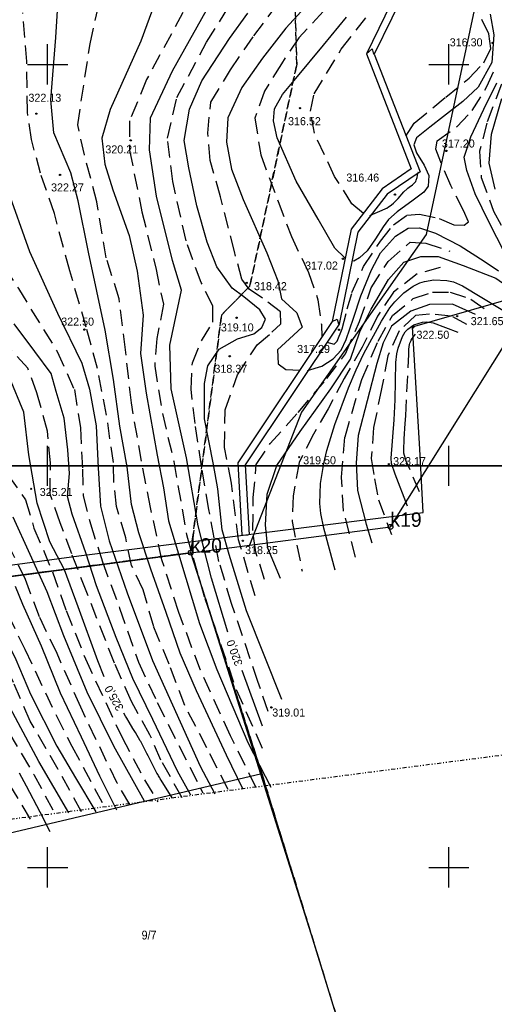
# Model space of a CAD drawing. Extents: x 4615668 to 9294084, y 5331114 to 10688993.
# Tile 84 of 181: x 4655941 to 4656001, y 5334996 to 5335119. Entities that reach past the tile are written whole.
import ezdxf
from ezdxf.enums import TextEntityAlignment as Align

# ---------------------------------------------------------------- set-up
doc = ezdxf.new("R2010")
doc.units = 0
doc.header["$MEASUREMENT"] = 0
for name, pattern in [('DIVIDE', [1.25, 0.5, -0.25, 0, -0.25, 0, -0.25]), ('GEN7', [13.75, 9.75, -1.5, 1, -1.5]), ('KONTUR', [1.5, 1, -0.5]), ('WARSTWICA', [3, 2, -1])]:
    doc.linetypes.add(name, pattern=pattern)
for name, color, linetype in [('1', 7, 'Continuous'), ('2', 7, 'Continuous'), ('38', 7, 'Continuous'), ('45', 7, 'Continuous'), ('5', 7, 'Continuous'), ('50', 7, 'Continuous'), ('52', 7, 'Continuous'), ('58', 7, 'Continuous'), ('59', 7, 'Continuous'), ('60', 7, 'Continuous'), ('62', 7, 'Continuous'), ('7', 4, 'GEN7')]:
    doc.layers.add(name, color=color, linetype=linetype)
doc.styles.add('txt', font='TXT', dxfattribs={"height": 0.2})

# ---------------------------------------------------------------- blocks, each defined once
blk = doc.blocks.new('*M2221')
at = {"layer": '60', "color": 7, "linetype": 'Continuous'}
for p, q in [((200, 47.5), (200, 52.5)), ((250, 47.5), (250, 52.5)), ((197.5, 50), (202.5, 50)), ((247.5, 50), (252.5, 50)), ((200, 0), (200, 2.5)), ((250, 0), (250, 2.5))]:
    blk.add_line(p, q, dxfattribs=at)
blk.add_lwpolyline([(0, 0), (0, 250), (400, 250), (400, 0)], close=True, dxfattribs=at)
blk = doc.blocks.new('*M2223')
at = {"layer": '60', "color": 7, "linetype": 'Continuous'}
for p, q in [((200, 247.5), (200, 250)), ((250, 247.5), (250, 250)), ((200, 197.5), (200, 202.5)), ((250, 197.5), (250, 202.5)), ((197.5, 200), (202.5, 200)), ((247.5, 200), (252.5, 200))]:
    blk.add_line(p, q, dxfattribs=at)
blk.add_lwpolyline([(0, 0), (0, 250), (400, 250), (400, 0)], close=True, dxfattribs=at)
blk = doc.blocks.new('WYS')
at = {"layer": '52', "color": 67, "linetype": 'Continuous'}
blk.add_circle((0, 0), 0.08, dxfattribs=at)

msp = doc.modelspace()

# ---------------------------------------------------------------- linework, layer by layer
at = {"layer": '1', "color": 2, "linetype": 'Continuous'}
msp.add_lwpolyline([(4655900.717, 5335171.155), (4655903.137, 5335150.355), (4655908.137, 5335101.595), (4655916.707, 5335046.135), (4655962.807, 5335052.215), (4655978.724, 5335001.759)], dxfattribs=at)
at = {"layer": '2', "color": 5, "linetype": 'Continuous'}
for p, q in [((4655916.707, 5335046.135), (4655962.807, 5335052.215)), ((4655962.807, 5335052.215), (4655916.707, 5335046.135)), ((4655971.657, 5335024.695), (4655962.807, 5335052.215)), ((4655971.657, 5335024.695), (4655962.807, 5335052.215)), ((4655925.037, 5335013.735), (4655971.657, 5335024.695)), ((4655982.287, 5334990.195), (4655971.657, 5335024.695)), ((4655982.287, 5334990.195), (4655971.657, 5335024.695))]:
    msp.add_line(p, q, dxfattribs=at)
msp.add_lwpolyline([(4655962.807, 5335052.215), (4655987.697, 5335055.435), (4656002.597, 5335079.225), (4656015.797, 5335099.665), (4656027.567, 5335122.595), (4656039.367, 5335158.635), (4656053.787, 5335208.215), (4656061.557, 5335232.725), (4656068.367, 5335264.055), (4656064.397, 5335312.495), (4656059.577, 5335370.595), (4656057.517, 5335408.755), (4656056.847, 5335423.875), (4656053.717, 5335457.115), (4656050.527, 5335459.535), (4656023.737, 5335478.505), (4656004.887, 5335517.195), (4655956.517, 5335498.035)], dxfattribs=at)
at = {"layer": '2', "color": 7, "linetype": 'Continuous'}
msp.add_lwpolyline([(4656036.172, 5335469.7), (4656030.178, 5335445.941), (4656025.081, 5335436.655), (4656015.957, 5335417.469), (4656030.695, 5335405.229), (4656015.102, 5335396.918), (4656005.658, 5335368.407), (4655980.39, 5335364.286), (4655976.843, 5335342.405), (4655963.56, 5335341.56), (4655959.023, 5335319.833), (4655971.332, 5335285.182), (4655976.012, 5335260.807), (4655986.403, 5335233.793), (4655984.484, 5335212.877), (4655999.589, 5335188.436), (4655997.811, 5335159.184), (4656000.618, 5335131.708), (4656000.251, 5335129.689), (4655992.154, 5335091.844), (4655976.616, 5335069.713), (4655970.108, 5335053.159)], dxfattribs=at)
at = {"layer": '38', "color": 97, "linetype": 'Continuous'}
for points in [[(4655991.355, 5335065.089), (4655990.457, 5335080.342), (4656005.429, 5335084.673), (4656015.041, 5335099.842), (4656016.489, 5335115.622), (4656028.111, 5335122.716), (4656040.772, 5335164.176), (4656053.787, 5335208.215), (4656056.147, 5335214.408), (4656061.305, 5335235.333), (4656065.945, 5335254.543), (4656068.195, 5335264.12), (4656066.508, 5335279.736), (4656065.756, 5335289.38), (4656064.538, 5335307.031), (4656063.881, 5335313.951)], [(4655583.716, 5335000.259), (4655587.433, 5335000.202), (4655625.383, 5335005.955), (4655636.418, 5335007.594), (4655657.829, 5335007.879), (4655677.787, 5335011.524), (4655686.135, 5335016.935), (4655699.337, 5335019.603), (4655707.629, 5335015.273), (4655724.926, 5335014.934), (4655744.155, 5335019.032), (4655746.363, 5335020.077), (4655759.249, 5335031.868), (4655781.041, 5335034.87), (4655808.418, 5335038.151), (4655830.385, 5335042.05), (4655859.244, 5335048.896), (4655876.161, 5335050.644), (4655888.708, 5335047.526), (4655916.355, 5335047.409), (4655948.844, 5335051.828), (4655991.751, 5335057.21), (4655991.355, 5335065.089)]]:
    msp.add_lwpolyline(points, dxfattribs=at)
at = {"layer": '45', "color": 219, "linetype": 'Continuous'}
msp.add_line((4655969.177, 5335054.398), (4655969.975, 5335054.444), dxfattribs=at)
for points in [[(4655963.579, 5335337.666), (4655957.091, 5335326.026), (4655958.902, 5335306.864), (4655958.995, 5335303.919), (4655955.712, 5335297.688), (4655963.527, 5335275.147), (4655975.295, 5335251.936), (4655977.334, 5335234.376), (4655976.134, 5335215.726), (4655976.083, 5335188.898), (4655970.056, 5335155.098), (4655990.54, 5335136.328), (4655993.324, 5335129.589), (4655989.286, 5335123.761), (4655984.694, 5335114.345), (4655990.284, 5335100.002), (4655986.644, 5335097.536), (4655982.796, 5335092.494), (4655980.447, 5335081.01), (4655968.666, 5335063.39), (4655969.177, 5335054.398)], [(4655964.529, 5335337.522), (4655958.013, 5335325.832), (4655959.801, 5335306.921), (4655959.902, 5335303.71), (4655956.69, 5335297.614), (4655964.357, 5335275.5), (4655976.17, 5335252.2), (4655978.237, 5335234.399), (4655977.034, 5335215.696), (4655976.983, 5335188.818), (4655971.029, 5335155.427), (4655991.295, 5335136.856), (4655994.343, 5335129.479), (4655990.065, 5335123.305), (4655985.676, 5335114.305), (4655991.383, 5335099.66), (4655987.27, 5335096.873), (4655983.636, 5335092.112), (4655981.293, 5335080.657), (4655969.582, 5335063.14), (4655970.076, 5335054.449)], [(4655984.694, 5335114.345), (4655985.408, 5335114.957), (4655985.566, 5335114.309)], [(4655980.447, 5335081.01), (4655981.045, 5335081.304), (4655981.199, 5335080.696)]]:
    msp.add_lwpolyline(points, dxfattribs=at)
at = {"layer": '50', "color": 7, "linetype": 'Continuous'}
for points in [[(4655967.436, 5335042.309), (4655965.395, 5335049.029), (4655963.722, 5335055.57), (4655962.279, 5335064.022), (4655960.375, 5335072.609), (4655960.202, 5335078.05), (4655961.644, 5335084.888), (4655960.548, 5335088.585), (4655958.53, 5335096.605), (4655957.664, 5335102.394), (4655957.779, 5335106.388), (4655960.545, 5335112.207), (4655965.739, 5335121.527), (4655969.133, 5335126.35), (4655969.768, 5335128.724), (4655968.729, 5335130.171), (4655965.901, 5335130.865), (4655959.906, 5335133.258)], [(4655952.022, 5335036.738), (4655951.209, 5335038.762), (4655948.755, 5335045.464), (4655947.076, 5335050.087), (4655945.257, 5335053.552), (4655943.666, 5335058.385), (4655942.621, 5335064.404), (4655941.985, 5335069.71), (4655940.212, 5335074.041), (4655936.68, 5335078.394), (4655930.043, 5335084.869), (4655924.555, 5335091.291), (4655922.554, 5335094.438), (4655922.282, 5335095.988), (4655923.827, 5335098.313), (4655926.782, 5335102.143), (4655928.685, 5335105.995), (4655928.64, 5335108.73), (4655927.294, 5335112.362)], [(4655980.817, 5335050.025), (4655979.377, 5335055.286), (4655979.008, 5335057.114), (4655978.893, 5335058.358), (4655978.973, 5335060.836), (4655979.377, 5335063.307), (4655979.764, 5335064.941), (4655980.76, 5335068.177), (4655982.46, 5335072.736), (4655983.408, 5335074.973), (4655984.389, 5335077.035), (4655986.578, 5335081.043), (4655987.63, 5335082.692), (4655988.24, 5335083.46), (4655989.344, 5335084.569), (4655990.528, 5335085.413), (4655991.363, 5335085.806), (4655991.933, 5335085.994), (4655993.091, 5335086.188), (4655994.719, 5335086.112), (4655995.534, 5335085.927), (4655996.664, 5335085.436), (4656003.465, 5335081.332)], [(4655971.739, 5335030.597), (4655969.194, 5335037.522)], [(4655960.476, 5335021.689), (4655959.112, 5335023.877), (4655959.004, 5335024.053), (4655958.933, 5335024.171), (4655958.794, 5335024.409), (4655958.726, 5335024.528), (4655958.592, 5335024.769), (4655958.461, 5335025.011), (4655958.375, 5335025.173), (4655958.206, 5335025.499), (4655958.081, 5335025.744), (4655957.835, 5335026.237), (4655957.508, 5335026.896), (4655957.344, 5335027.224), (4655957.178, 5335027.552), (4655957.093, 5335027.715), (4655956.922, 5335028.04), (4655956.835, 5335028.202), (4655956.703, 5335028.443), (4655956.567, 5335028.682), (4655956.498, 5335028.801), (4655955.897, 5335029.823), (4655955.595, 5335030.334), (4655955.141, 5335031.098), (4655954.836, 5335031.606), (4655954.682, 5335031.86), (4655954.452, 5335032.24)], [(4655945.293, 5335017.461), (4655944.019, 5335019.894), (4655942.321, 5335023.138), (4655941.471, 5335024.759)]]:
    msp.add_lwpolyline(points, dxfattribs=at)
at = {"layer": '50', "color": 245, "linetype": 'WARSTWICA'}
for points in [[(4655989.623, 5335104.07), (4655990.662, 5335105.717), (4655994.575, 5335108.927), (4655997.496, 5335111.326), (4655999.329, 5335113.22), (4656000.204, 5335115.003), (4655999.958, 5335116.814), (4655997.961, 5335121.029), (4655996.483, 5335125.09), (4655995.526, 5335129.906), (4655994.349, 5335131.69), (4655992.735, 5335133.254)], [(4655949.176, 5335019.946), (4655946.297, 5335025.214), (4655942.782, 5335031.242), (4655940.703, 5335036.029), (4655937.749, 5335042.132), (4655935.429, 5335047.507), (4655933.488, 5335051.231), (4655930.422, 5335056.392), (4655927.836, 5335060.964), (4655924.562, 5335066.885), (4655921.954, 5335072.158), (4655920.301, 5335075.875), (4655917.155, 5335080.608), (4655913.672, 5335085.403), (4655911.699, 5335089.655), (4655909.806, 5335094.147), (4655908.717, 5335097.286), (4655909.384, 5335101.591), (4655910.743, 5335105.308), (4655911.17, 5335108.453), (4655910.425, 5335114.829), (4655908.08, 5335132.716)], [(4655912.742, 5335123.546), (4655914.126, 5335117.26), (4655915.646, 5335111.271), (4655915.939, 5335107.783), (4655915.113, 5335104.254), (4655913.673, 5335100.216), (4655912.927, 5335097.97), (4655912.687, 5335095.798), (4655913.567, 5335093.071), (4655915.593, 5335089.087), (4655917.081, 5335086.315), (4655919.96, 5335083.106), (4655922.299, 5335079.349), (4655924.725, 5335074.857), (4655926.72, 5335071.234), (4655928.746, 5335066.287), (4655932.607, 5335059.243), (4655935.033, 5335054.457), (4655937.667, 5335049.772), (4655939.986, 5335044.558), (4655942.119, 5335040.199), (4655946.053, 5335031.917), (4655947.977, 5335028.138), (4655952.183, 5335020.317)], [(4655970.907, 5335023.016), (4655967.771, 5335029.396), (4655964.009, 5335037.573), (4655961.321, 5335044.762), (4655959.21, 5335051.342), (4655957.789, 5335057.838), (4655956.653, 5335063.594), (4655955.408, 5335070.868), (4655954.669, 5335077.478), (4655953.873, 5335083.821), (4655952.282, 5335088.95), (4655951.089, 5335095.902), (4655949.555, 5335101.772), (4655948.714, 5335105.491), (4655950.248, 5335115.578), (4655952.066, 5335123.784)], [(4655933.857, 5335122.411), (4655935.102, 5335117.419), (4655936.201, 5335110.913), (4655936.68, 5335106.977), (4655935.818, 5335102.128), (4655935.052, 5335098.432), (4655935.579, 5335095.149), (4655937.876, 5335090.253), (4655941.322, 5335085.116), (4655946.145, 5335077.272), (4655948.299, 5335072.52), (4655949.065, 5335067.767), (4655949.303, 5335062.605), (4655949.399, 5335059.293), (4655950.308, 5335055.789), (4655951.792, 5335051.084), (4655953.94, 5335045.294), (4655956.283, 5335038.581), (4655958.626, 5335033.545), (4655964.315, 5335022.287)], [(4655972.471, 5335032.439), (4655971.164, 5335036.159), (4655967.902, 5335045.888), (4655966.311, 5335051.131), (4655965.058, 5335057.58), (4655964.149, 5335062.994), (4655963.354, 5335068.294), (4655962.843, 5335072.567), (4655963.013, 5335075.873), (4655964.149, 5335078.608), (4655965.57, 5335080.944), (4655965.567, 5335082.961), (4655964.09, 5335085.867), (4655962.215, 5335091.053), (4655960.568, 5335098.461), (4655959.893, 5335103.837), (4655961.086, 5335108.908), (4655964.779, 5335115.804), (4655969.04, 5335122.585)], [(4655970.842, 5335046.847), (4655968.749, 5335053.823), (4655967.888, 5335060.861), (4655967.026, 5335065.305), (4655967.087, 5335069.997), (4655968.618, 5335074.351), (4655971.08, 5335078.116), (4655972.926, 5335079.66), (4655974.034, 5335080.709), (4655973.973, 5335082.191), (4655971.757, 5335083.919), (4655970.095, 5335085.031), (4655969.172, 5335086.265), (4655968.249, 5335089.722), (4655966.527, 5335096.541), (4655965.235, 5335101.048), (4655964.927, 5335104.443), (4655965.296, 5335108.332), (4655967.758, 5335112.345), (4655970.647, 5335116.573), (4655974.155, 5335121.203)], [(4655979.335, 5335119.649), (4655976.258, 5335116.315), (4655974.103, 5335113.105), (4655972.011, 5335109.71), (4655970.787, 5335106.342), (4655971.526, 5335101.773), (4655973.68, 5335095.97), (4655975.342, 5335091.587), (4655977.488, 5335087.108), (4655978.658, 5335083.713), (4655979.089, 5335080.626), (4655979.15, 5335079.083)], [(4655984.347, 5335094.471), (4655982.896, 5335095.665), (4655980.738, 5335099.061), (4655978.208, 5335104.472), (4655977.726, 5335107.217), (4655978.172, 5335109.344), (4655981.558, 5335114.904), (4655985.639, 5335120.131)], [(4655967.474, 5335022.719), (4655964.794, 5335027.904), (4655962.066, 5335033.184), (4655960.104, 5335038.321), (4655958.195, 5335042.996), (4655956.855, 5335047.604), (4655955.419, 5335050.628), (4655954.701, 5335054.084), (4655953.553, 5335057.958), (4655953.218, 5335061.03), (4655953.17, 5335063.431), (4655952.31, 5335069.358), (4655951.162, 5335075.166), (4655949.774, 5335080.303), (4655947.718, 5335087.337), (4655945.807, 5335094.471), (4655944.084, 5335099.463), (4655942.935, 5335103.688), (4655942.456, 5335107.096), (4655942.36, 5335113.393), (4655941.882, 5335119.441)], [(4655961.825, 5335119.479), (4655957.285, 5335111.126), (4655955.183, 5335105.997), (4655955.183, 5335102.35), (4655956.717, 5335094.683), (4655958.478, 5335087.503), (4655959.387, 5335083.156), (4655958.592, 5335078.883), (4655958.307, 5335075.463), (4655959.273, 5335069.537), (4655960.694, 5335063.554), (4655962.281, 5335054.469), (4655964.553, 5335046.491), (4655968.47, 5335035.175), (4655971.935, 5335027.368)], [(4655979.774, 5335078.425), (4655980.661, 5335078.182), (4655981.064, 5335078.538), (4655981.693, 5335080.075), (4655982.306, 5335082.581), (4655982.9, 5335084.609), (4655984.351, 5335087.844), (4655986.447, 5335091.014), (4655988.06, 5335093.052), (4655989.73, 5335094.232), (4655991.311, 5335094.394), (4655993.762, 5335093.844), (4655995.632, 5335093.035), (4655996.89, 5335093.003), (4655997.438, 5335093.423), (4655996.793, 5335094.846), (4655995.213, 5335097.952), (4655993.955, 5335100.863), (4655993.342, 5335102.481), (4655993.504, 5335103.516), (4655996.016, 5335105.31), (4655997.886, 5335107.283), (4655999.724, 5335110.259), (4656000.692, 5335112.491)], [(4656001.534, 5335110.565), (4655999.698, 5335105.709), (4655998.8, 5335102.24), (4655999.001, 5335098.958), (4656000.534, 5335094.763), (4656003.673, 5335088.901)], [(4655985.136, 5335094.203), (4655985.793, 5335094.493), (4655986.67, 5335094.88), (4655987.106, 5335095.081), (4655987.225, 5335095.141), (4655987.455, 5335095.274), (4655987.673, 5335095.423), (4655987.813, 5335095.531), (4655988.082, 5335095.762), (4655988.275, 5335095.947), (4655988.648, 5335096.339), (4655989.378, 5335097.144), (4655989.76, 5335097.523), (4655989.848, 5335097.6), (4655990.041, 5335097.744), (4655990.441, 5335098.021), (4655990.624, 5335098.172), (4655990.777, 5335098.341), (4655990.839, 5335098.436), (4655990.909, 5335098.593), (4655991.01, 5335098.948), (4655991.124, 5335099.425), (4655991.182, 5335099.663)], [(4655972.014, 5335048.881), (4655970.906, 5335052.276), (4655970.537, 5335054.992), (4655970.599, 5335059.067), (4655970.968, 5335063.203), (4655972.691, 5335065.796), (4655976.2, 5335069.685), (4655979.762, 5335073.909), (4655982.101, 5335076.996), (4655983.824, 5335081.008), (4655985.301, 5335085.206), (4655987.394, 5335088.478), (4655990.163, 5335090.886), (4655992.12, 5335090.76), (4655995.075, 5335089.772)], [(4655993.905, 5335087.735), (4655991.013, 5335086.932), (4655988.058, 5335084.648), (4655986.089, 5335081.685), (4655984.181, 5335077.796), (4655981.904, 5335073.906), (4655979.934, 5335070.141), (4655978.088, 5335066.992), (4655976.306, 5335063.439), (4655975.567, 5335059.303), (4655975.444, 5335056.093), (4655976.674, 5335049.933)], [(4655910.695, 5335084.914), (4655911.995, 5335082.443), (4655914.795, 5335078.111), (4655918.388, 5335073.417), (4655920.6, 5335069.219), (4655923.982, 5335062.797), (4655927.581, 5335057.021), (4655931.467, 5335050.723), (4655932.64, 5335048.343), (4655933.619, 5335045.523), (4655935.432, 5335040.442), (4655938.492, 5335033.053), (4655940.145, 5335029.818), (4655943.233, 5335024.587), (4655946.057, 5335019.412)], [(4655983.321, 5335051.661), (4655981.844, 5335057.403), (4655981.598, 5335061.601), (4655982.029, 5335066.663), (4655984.12, 5335073.788), (4655986.152, 5335078.541), (4655987.936, 5335081.751), (4655990.521, 5335083.85), (4655992.922, 5335084.653), (4655995.137, 5335084.653), (4655997.722, 5335083.789), (4655999.753, 5335082.369)], [(4655997.23, 5335080.64), (4655995.261, 5335081.69), (4655992.552, 5335081.937), (4655990.829, 5335081.751), (4655988.798, 5335079.838), (4655987.382, 5335076.751), (4655986.582, 5335072.615), (4655985.598, 5335067.8), (4655985.292, 5335063.93), (4655985.723, 5335061.399), (4655986.216, 5335058.806), (4655987.816, 5335054.484)], [(4655991.324, 5335059.794), (4655989.908, 5335063.065), (4655989.671, 5335063.615), (4655989.561, 5335063.896), (4655989.468, 5335064.18), (4655989.429, 5335064.324), (4655989.374, 5335064.613), (4655989.359, 5335064.759), (4655989.354, 5335064.979), (4655989.422, 5335066.399), (4655989.545, 5335068.292), (4655989.601, 5335069.239), (4655989.97, 5335076.955), (4655990.002, 5335077.551), (4655990.032, 5335077.852), (4655990.083, 5335078.146), (4655990.119, 5335078.288), (4655990.217, 5335078.56), (4655990.282, 5335078.689), (4655990.401, 5335078.869), (4655990.832, 5335079.425)], [(4655961.739, 5335021.689), (4655959.094, 5335026.382), (4655957.721, 5335029.545), (4655955.402, 5335033.7), (4655953.3, 5335038.45), (4655949.838, 5335047.26), (4655947.99, 5335052.06), (4655946.521, 5335055.946), (4655945.284, 5335059.507), (4655945.31, 5335063.418), (4655944.955, 5335067.355), (4655943.64, 5335072.13), (4655942.5, 5335075.178), (4655940.247, 5335077.666)], [(4655942.822, 5335019.04), (4655940.165, 5335023.449), (4655937.638, 5335028.517), (4655935.937, 5335031.718), (4655934.166, 5335036.062), (4655932.394, 5335040.438), (4655931.514, 5335043.716), (4655930.366, 5335047.303), (4655929.086, 5335049.705), (4655927.676, 5335052.47), (4655926.169, 5335055.347), (4655923.544, 5335059.427), (4655921.645, 5335062.803), (4655919.939, 5335065.6), (4655917.905, 5335068.232), (4655915.352, 5335070.59)], [(4655940.01, 5335061.908), (4655942.227, 5335058.788), (4655943.266, 5335055.285), (4655945.576, 5335049.82), (4655947.282, 5335045.007), (4655949.679, 5335038.975), (4655954.235, 5335029.213), (4655957.035, 5335023.945), (4655958.687, 5335021.191)], [(4655955.197, 5335020.874), (4655953.624, 5335023.521), (4655950.985, 5335029.003), (4655949.092, 5335032.96), (4655946.135, 5335039.652), (4655943.948, 5335044.224), (4655942.191, 5335048.858), (4655940.432, 5335052.495)]]:
    msp.add_lwpolyline(points, dxfattribs=at)
at = {"layer": '50', "color": 216, "linetype": 'Continuous'}
for points in [[(4655981.949, 5335130.616), (4655982.219, 5335128.537), (4655981.544, 5335125.962), (4655978.893, 5335122.19), (4655974.659, 5335117.536), (4655971.736, 5335113.812), (4655969.169, 5335110.153), (4655967.412, 5335106.358), (4655967.277, 5335103.331), (4655967.863, 5335099.988), (4655969.349, 5335096.193), (4655972.276, 5335089.576), (4655973.672, 5335086.052), (4655974.123, 5335083.838), (4655976.015, 5335082.076), (4655976.686, 5335080.282), (4655975.11, 5335078.837), (4655973.623, 5335077.481), (4655973.713, 5335075.719), (4655974.659, 5335075.042), (4655976.416, 5335074.951)], [(4655947.604, 5335019.803), (4655943.856, 5335026.222), (4655939.656, 5335034.058), (4655937.616, 5335038.201), (4655935.782, 5335042.587), (4655934.329, 5335047.037), (4655932.627, 5335050.374), (4655930.23, 5335054.543), (4655927.507, 5335059.102), (4655924.982, 5335063.219), (4655920.372, 5335071.716), (4655918.434, 5335075.168), (4655915.893, 5335079.532), (4655913.904, 5335082.396), (4655911.869, 5335085.709), (4655908.86, 5335091.898), (4655908.253, 5335093.396), (4655907.488, 5335095.646), (4655907.312, 5335099.337), (4655908.077, 5335103.505), (4655908.969, 5335106.191), (4655909.147, 5335109.091), (4655908.611, 5335116.252), (4655907.668, 5335123.901)], [(4655937.809, 5335123.488), (4655938.985, 5335118.18), (4655939.531, 5335111.776), (4655939.407, 5335103.801), (4655939.827, 5335097.776), (4655942.721, 5335089.709), (4655946.207, 5335082.041), (4655949.223, 5335075.834), (4655950.189, 5335072.59), (4655951.029, 5335067.998), (4655951.281, 5335062.773), (4655951.575, 5335057.991), (4655952.625, 5335053.694), (4655954.891, 5335047.221), (4655958.023, 5335038.792), (4655963.995, 5335025.648), (4655965.802, 5335022.193)], [(4655969.279, 5335022.825), (4655967.263, 5335026.996), (4655963.525, 5335035), (4655961.467, 5335039.719), (4655959.751, 5335044.782), (4655957.819, 5335050.175), (4655956.349, 5335054.682), (4655955.425, 5335058.221), (4655954.88, 5335062.922), (4655953.956, 5335067.977), (4655953.159, 5335073.771), (4655952.151, 5335079.922), (4655950.056, 5335089.654), (4655948.754, 5335096.016), (4655947.872, 5335099.512), (4655945.73, 5335104.484), (4655945.352, 5335108.612), (4655945.982, 5335116.388), (4655946.278, 5335121.116)], [(4655958.37, 5335120.78), (4655956.564, 5335115.935), (4655952.749, 5335107.41), (4655951.741, 5335103.83), (4655952.077, 5335100.586), (4655953.083, 5335097.401), (4655955.141, 5335091.714), (4655956.105, 5335087.276), (4655956.861, 5335081.799), (4655956.525, 5335077.039), (4655957.237, 5335072.084), (4655958.623, 5335064.374), (4655959.419, 5335060.309), (4655960.049, 5335056.181), (4655961.267, 5335052.052), (4655963.911, 5335043.393), (4655966.053, 5335037.663), (4655969.91, 5335028.593), (4655972.766, 5335023.032)], [(4655911.666, 5335118.897), (4655912.991, 5335112.529), (4655913.656, 5335106.112), (4655912.942, 5335103.452), (4655911.31, 5335099.437), (4655910.8, 5335097.417), (4655910.901, 5335095.05), (4655912.686, 5335091.112), (4655914.007, 5335088.033), (4655917.067, 5335083.583), (4655919.872, 5335080.028), (4655922.159, 5335075.672), (4655923.714, 5335071.81), (4655924.836, 5335069.688), (4655927.764, 5335064.21), (4655930.441, 5335059.044), (4655932.349, 5335055.553), (4655935.078, 5335050.848), (4655937.37, 5335046.23), (4655940.985, 5335038.905), (4655942.847, 5335034.583), (4655946.131, 5335028.132), (4655948.452, 5335024.168), (4655950.971, 5335019.935)], [(4655974.138, 5335033.928), (4655969.731, 5335044.98), (4655967.581, 5335051.989), (4655966.73, 5335055.04), (4655966.192, 5335060.162), (4655965.655, 5335063.181), (4655964.526, 5335068.896), (4655964.527, 5335073.297), (4655964.945, 5335075.467), (4655966.348, 5335077.577), (4655968.634, 5335078.831), (4655970.647, 5335079.473), (4655971.683, 5335080.268), (4655972.11, 5335081.308), (4655971.409, 5335082.47), (4655969.427, 5335084.09), (4655967.97, 5335085.17), (4655966.049, 5335087.83), (4655964.86, 5335090.888), (4655963.549, 5335095.414), (4655962.574, 5335100.135), (4655961.964, 5335103.56), (4655962.635, 5335107.443), (4655964.188, 5335110.971), (4655967.634, 5335116.261), (4655969.916, 5335119.42)], [(4655982.013, 5335088.928), (4655980.774, 5335090.128), (4655978.68, 5335093.75), (4655975.927, 5335098.492), (4655973.576, 5335103.871), (4655973.131, 5335105.98), (4655973.259, 5335107.48), (4655974.242, 5335109.28), (4655975.909, 5335111.273), (4655979.346, 5335115.42), (4655982.23, 5335118.914)], [(4656000.134, 5335119.287), (4656000.583, 5335116.715), (4656000.328, 5335113.28), (4655998.64, 5335110.194), (4655996.717, 5335108.416), (4655994.324, 5335106.53), (4655992.597, 5335105.217), (4655990.951, 5335103.888), (4655990.588, 5335103.01), (4655990.951, 5335102.002), (4655991.913, 5335100.481), (4655992.468, 5335099.174), (4655992.383, 5335097.845), (4655991.87, 5335097.116), (4655990.507, 5335096.097), (4655988.541, 5335094.661), (4655987.43, 5335093.697), (4655986.793, 5335092.802), (4655985.81, 5335091.302), (4655984.784, 5335089.823), (4655983.823, 5335088.945), (4655983.118, 5335088.537), (4655982.904, 5335088.559)], [(4656001.924, 5335089.586), (4656000.001, 5335093.344), (4655998.249, 5335096.901), (4655997.202, 5335099.816), (4655996.86, 5335101.466), (4655997.714, 5335104.009), (4655999.314, 5335107.47), (4656000.96, 5335110.728)], [(4656000.758, 5335097.506), (4655999.997, 5335100.723), (4656000.269, 5335104.322), (4656001.565, 5335108.766)], [(4655977.348, 5335074.923), (4655979.142, 5335075.437), (4655980.553, 5335076.359), (4655981.557, 5335077.452), (4655982.155, 5335078.759), (4655983.095, 5335081.438), (4655983.991, 5335084.19), (4655985.337, 5335087.426), (4655986.47, 5335089.569), (4655988.323, 5335091.636), (4655989.904, 5335092.643), (4655991.315, 5335092.664), (4655993.323, 5335092), (4655996.369, 5335090.444), (4655999.36, 5335088.536), (4656001.155, 5335087.315)], [(4655973.971, 5335049.006), (4655972.418, 5335052.794), (4655972.1, 5335055.662), (4655972.312, 5335059.521), (4655973.547, 5335063.079), (4655976.441, 5335067.327), (4655980.251, 5335072.628), (4655982.722, 5335076.311), (4655983.882, 5335079.729), (4655985.294, 5335082.561), (4655987.447, 5335086.244), (4655989.353, 5335088.403), (4655991.471, 5335089.112), (4655993.625, 5335089.112), (4655996.755, 5335087.975), (4656000.815, 5335086.417), (4656003.321, 5335084.647), (4656005.51, 5335082.487)], [(4655998.309, 5335081.885), (4655995.414, 5335083.16), (4655992.555, 5335083.124), (4655990.225, 5335082.31), (4655987.825, 5335080.433), (4655986.801, 5335078.344), (4655985.999, 5335075.779), (4655984.799, 5335071.14), (4655983.67, 5335066.821), (4655983.423, 5335063.387), (4655983.605, 5335059.977), (4655984.664, 5335055.763), (4655985.37, 5335053.462)], [(4655962.822, 5335022.028), (4655961.142, 5335025.02), (4655958.076, 5335031.423), (4655955.598, 5335036.563), (4655953.502, 5335041.636), (4655951.066, 5335048.082), (4655949.722, 5335052.21), (4655948.005, 5335057.021), (4655947.459, 5335059.212), (4655947.711, 5335062.077), (4655947.501, 5335065.026), (4655947.04, 5335068.965), (4655946.032, 5335072.293), (4655945.402, 5335074.526), (4655943.386, 5335077.264), (4655940.782, 5335080.719)], [(4655989.812, 5335058.013), (4655988.295, 5335061.978), (4655987.842, 5335063.31), (4655987.765, 5335063.996), (4655988.153, 5335068.74), (4655988.293, 5335071.242), (4655988.364, 5335075.88), (4655988.48, 5335076.984), (4655988.644, 5335077.706), (4655989.176, 5335079.137), (4655989.54, 5335079.731), (4655989.849, 5335080.063), (4655990.623, 5335080.589), (4655991.693, 5335080.94), (4655992.235, 5335080.977), (4655993.02, 5335080.829), (4655996.091, 5335079.696)], [(4655940.624, 5335056.671), (4655944.857, 5335047.387), (4655946.953, 5335041.885), (4655949.851, 5335034.892), (4655953.162, 5335028.179), (4655956.984, 5335021.312)], [(4655953.597, 5335020.165), (4655951.481, 5335024.385), (4655949.186, 5335029.256), (4655946.585, 5335034.703), (4655944.217, 5335040.59), (4655941.871, 5335045.781), (4655940.978, 5335048.006)]]:
    msp.add_lwpolyline(points, dxfattribs=at)
at = {"layer": '58', "color": 1, "linetype": 'DIVIDE'}
msp.add_lwpolyline([(4656089.514, 5335372.596), (4656098.634, 5335262.059), (4656090.627, 5335225.224), (4656067.996, 5335149.663), (4656055.163, 5335110.466), (4656032.661, 5335070.405), (4656005.52, 5335027.491), (4655966.693, 5335022.468), (4655918.163, 5335016.067), (4655859.227, 5335018.094), (4655828.219, 5335009.253), (4655821.755, 5335010.903), (4655789.021, 5335006.211), (4655765.478, 5334996.749), (4655745.75, 5334990.563), (4655722.456, 5334985.95)], dxfattribs=at)
at = {"layer": '62', "color": 215, "linetype": 'Continuous'}
for centre in [(4655987.697, 5335055.435), (4655962.807, 5335052.215)]:
    msp.add_circle(centre, 0.3, dxfattribs=at)
at = {"layer": '7', "color": 245, "linetype": 'KONTUR'}
for p, q in [((4655975.232, 5335142.109), (4655976.013, 5335113.045)), ((4655976.013, 5335113.045), (4655975.232, 5335142.109)), ((4655976.013, 5335113.045), (4655970.181, 5335085.425)), ((4655970.181, 5335085.425), (4655976.013, 5335113.045)), ((4655970.181, 5335085.425), (4655966.633, 5335081.815)), ((4655966.633, 5335081.815), (4655970.181, 5335085.425)), ((4655966.633, 5335081.815), (4655962.807, 5335052.215)), ((4655962.807, 5335052.215), (4655966.633, 5335081.815)), ((4655916.707, 5335046.135), (4655962.807, 5335052.215)), ((4655962.807, 5335052.215), (4655916.707, 5335046.135)), ((4655962.807, 5335052.215), (4655971.657, 5335024.695)), ((4655971.657, 5335024.695), (4655982.287, 5334990.195))]:
    msp.add_line(p, q, dxfattribs=at)

# ---------------------------------------------------------------- block references
at = {"layer": '52', "color": 67, "linetype": 'Continuous'}
for p in [(4656000.436, 5335115.701), (4655976.409, 5335107.573), (4655943.561, 5335106.888), (4655955.328, 5335103.566), (4655994.667, 5335102.248), (4655946.52, 5335099.255), (4655988.255, 5335096.806), (4655981.773, 5335088.82), (4655969.773, 5335085.827), (4655968.526, 5335081.47), (4655996.006, 5335081.682), (4655990.51, 5335080.268), (4655949.548, 5335079.998), (4655981.28, 5335079.985), (4655967.657, 5335076.676), (4655976.317, 5335064.105), (4655987.496, 5335063.254), (4655942.909, 5335060.169), (4655969.293, 5335053.705), (4655972.86, 5335032.942)]:
    msp.add_blockref('WYS', p, dxfattribs=at)
at = {"layer": '60', "color": 7, "linetype": 'Continuous'}
for name, p in [('*M2221', (4655744.967, 5335063.025)), ('*M2223', (4655744.967, 5334813.025))]:
    msp.add_blockref(name, p, dxfattribs=at)

# ---------------------------------------------------------------- texts
at = {"layer": '5', "color": 6, "linetype": 'Continuous', "style": 'txt', "width": 0.909091}
msp.add_text('9/7', height=1.1, dxfattribs=at).set_placement((4655956.68, 5335004.046))
at = {"layer": '50', "color": 6, "linetype": 'Continuous', "style": 'txt'}
for s, rotation, p in [('320,0', 110.17874, (4655968.335, 5335039.759)), ('325,0', 118.88358, (4655953.315, 5335034.132))]:
    msp.add_text(s, height=1, rotation=rotation, dxfattribs=at).set_placement(p, align=Align.MIDDLE)
at = {"layer": '52', "color": 67, "linetype": 'Continuous', "style": 'txt'}
for s, p in [('316.30', (4655995.081, 5335115.277)), ('322.13', (4655942.574, 5335108.372)), ('316.52', (4655974.929, 5335105.453)), ('317.20', (4655994.104, 5335102.672)), ('320.21', (4655952.157, 5335101.941)), ('316.46', (4655982.196, 5335098.432)), ('322.27', (4655945.393, 5335097.206)), ('317.02', (4655977.052, 5335087.477)), ('318.42', (4655970.689, 5335084.908)), ('321.65', (4655997.697, 5335080.551)), ('322.50', (4655946.659, 5335080.492)), ('319.10', (4655966.553, 5335079.773)), ('322.50', (4655990.933, 5335078.855)), ('317.29', (4655976.065, 5335077.088)), ('318.37', (4655965.754, 5335074.626)), ('319.50', (4655976.811, 5335063.22)), ('323.17', (4655988.026, 5335063.112)), ('325.21', (4655943.985, 5335059.274)), ('318.25', (4655969.575, 5335052.04)), ('319.01', (4655972.966, 5335031.808))]:
    msp.add_text(s, height=1, dxfattribs=at).set_placement(p)
at = {"layer": '59', "color": 7, "linetype": 'Continuous', "style": 'txt'}
for s, p in [('k19', (4655987.697, 5335055.435)), ('k20', (4655962.807, 5335052.215))]:
    msp.add_text(s, height=1.8, dxfattribs=at).set_placement(p)

doc.saveas('drawing.dxf')
